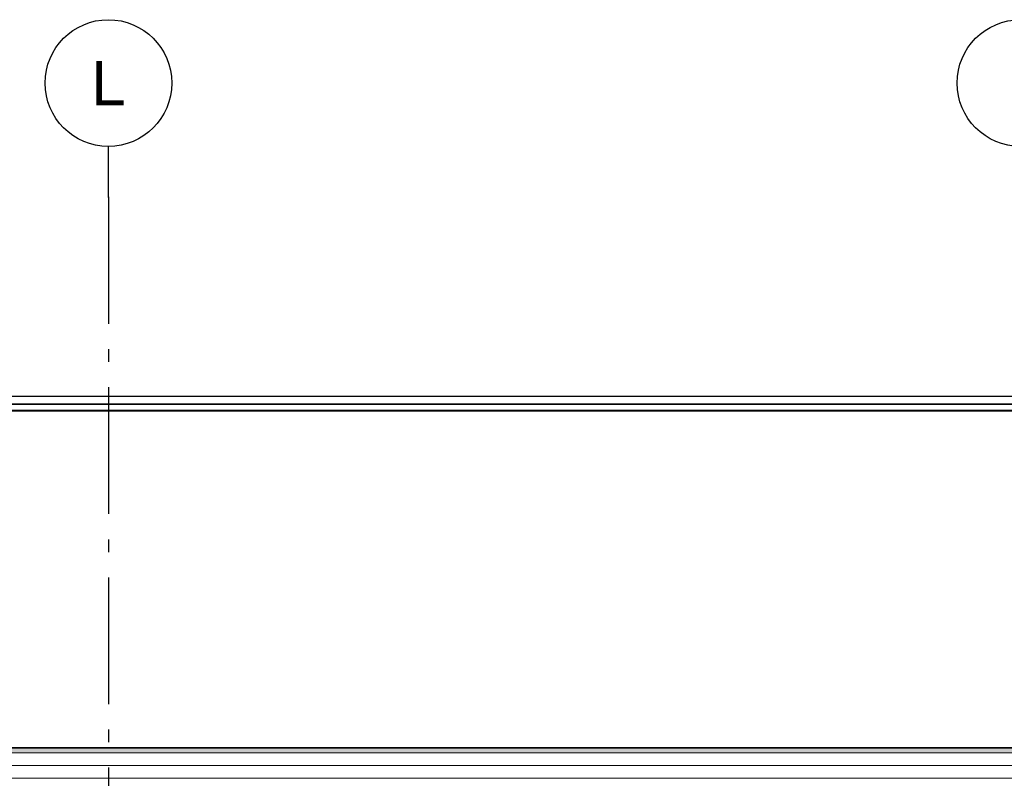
# Model space of a CAD drawing. Header units: millimetres. Extents: x -8544 to 51179, y -2070 to 23603.
# Tile 66 of 174: x 8067 to 11953, y 10057 to 13050. Entities that reach past the tile are written whole.
import ezdxf
from ezdxf.enums import TextEntityAlignment as Align

# ---------------------------------------------------------------- set-up
doc = ezdxf.new("R2010")
doc.units = ezdxf.units.MM
doc.header["$LTSCALE"] = 0.5
doc.header["$MEASUREMENT"] = 0
doc.linetypes.add('Akselinje', pattern=[1500, 1000, -200, 100, -200])
doc.linetypes.add('PLINE', pattern=[0])
for name, color, linetype in [('262- Taktekking (Skravur)(Nye konstruksjoner)', 7, 'Continuous'), ('265- Gesimser_ takrenner og nedløp(Nye konstruksjoner)', 7, 'Continuous'), ('82-- Modullinjer', 7, 'Continuous')]:
    doc.layers.add(name, color=color, linetype=linetype)
doc.layers.add('262- Taktekking(Nye konstruksjoner)', color=7, linetype='Continuous', lineweight=0)
doc.styles.add('GENERATED_STYLE_1', font='arial.ttf')

# ---------------------------------------------------------------- blocks, each defined once
blk = doc.blocks.new('Standard grid marker[5]', base_point=(8416.9, 12550))
at = {"layer": '82-- Modullinjer', "linetype": 'Akselinje'}
for q in [(8416.9, 12550), (8416.9, 1550)]:
    blk.add_line((8416.9, 12350), q, dxfattribs=at)
at = {"layer": '82-- Modullinjer', "linetype": 'PLINE'}
blk.add_circle((8416.9, 12800), 250, dxfattribs=at)
at = {"layer": '82-- Modullinjer', "linetype": 'Akselinje'}
blk.add_point((8416.9, 12350), dxfattribs=at)
blk.add_point((8416.9, 12350), dxfattribs=at)
at = {"layer": '82-- Modullinjer', "style": 'GENERATED_STYLE_1'}
for tag, p in [('AC_MarkerText_1_0', (8416.9, 12887.5)), ('AC_MarkerText_1_1', (8416.9, 1187.5))]:
    blk.add_attdef(tag, text='', height=175, rotation=360, dxfattribs=at).set_placement(p, align=Align.TOP_CENTER)
blk = doc.blocks.new('Standard grid marker[6]', base_point=(12016.9, 12550))
at = {"layer": '82-- Modullinjer', "linetype": 'PLINE'}
blk.add_circle((12016.9, 12800), 250, dxfattribs=at)
at = {"layer": '82-- Modullinjer', "style": 'GENERATED_STYLE_1'}
for tag, p in [('AC_MarkerText_1_0', (12016.9, 12887.5)), ('AC_MarkerText_1_1', (12016.9, 1187.5))]:
    blk.add_attdef(tag, text='', height=175, rotation=360, dxfattribs=at).set_placement(p, align=Align.TOP_CENTER)

msp = doc.modelspace()

# ---------------------------------------------------------------- hatches: boundary and pattern name
at = {"layer": '262- Taktekking (Skravur)(Nye konstruksjoner)', "linetype": 'Continuous'}
msp.add_hatch(color=256, dxfattribs=at).paths.add_polyline_path([(-2583.1, 10176.3), (12216.9, 10176.3), (12216.9, 10178.3), (-2583.1, 10178.3)])
at = {"layer": '262- Taktekking(Nye konstruksjoner)', "linetype": 'Continuous'}
msp.add_hatch(color=256, dxfattribs=at).paths.add_polyline_path([(-2583.1, 10176.3), (-2583.1, 10158.2), (12216.9, 10158.2), (12216.9, 10176.3)])

# ---------------------------------------------------------------- linework, layer by layer
at = {"layer": '262- Taktekking(Nye konstruksjoner)', "linetype": 'PLINE'}
for p, q in [((12216.9, 11507.4), (-2583.1, 11507.4)), ((12216.9, 10178.3), (-2583.1, 10178.3)), ((12216.9, 10176.3), (-2583.1, 10176.3)), ((12216.9, 10158.2), (-2583.1, 10158.2)), ((12216.9, 10107.7), (-2583.1, 10107.7)), ((12216.9, 10057.3), (-2583.1, 10057.3))]:
    msp.add_line(p, q, dxfattribs=at)
at = {"layer": '265- Gesimser_ takrenner og nedløp(Nye konstruksjoner)', "linetype": 'PLINE'}
for p, q in [((-2690.5, 11564.6), (12324.3, 11564.6)), ((-2633.1, 11534.4), (12266.9, 11534.4)), ((-2630.5, 11532.7), (12264.3, 11532.7)), ((12229.8, 11508.7), (-2595.9, 11508.7)), ((-2593.8, 11507.3), (12227.7, 11507.3))]:
    msp.add_line(p, q, dxfattribs=at)

# ---------------------------------------------------------------- block references
at = {"layer": '82-- Modullinjer', "linetype": 'PLINE'}
ref = msp.add_blockref('Standard grid marker[5]', (8416.9, 12550), dxfattribs=at)
ref.add_attrib('AC_MarkerText_1', 'L', dxfattribs={"color": 7, "height": 175, "rotation": 360, "style": 'GENERATED_STYLE_1'}).set_placement((8416.9, 12887.5), align=Align.TOP_CENTER)
msp.add_blockref('Standard grid marker[6]', (12016.9, 12550), dxfattribs=at)

doc.saveas('drawing.dxf')
